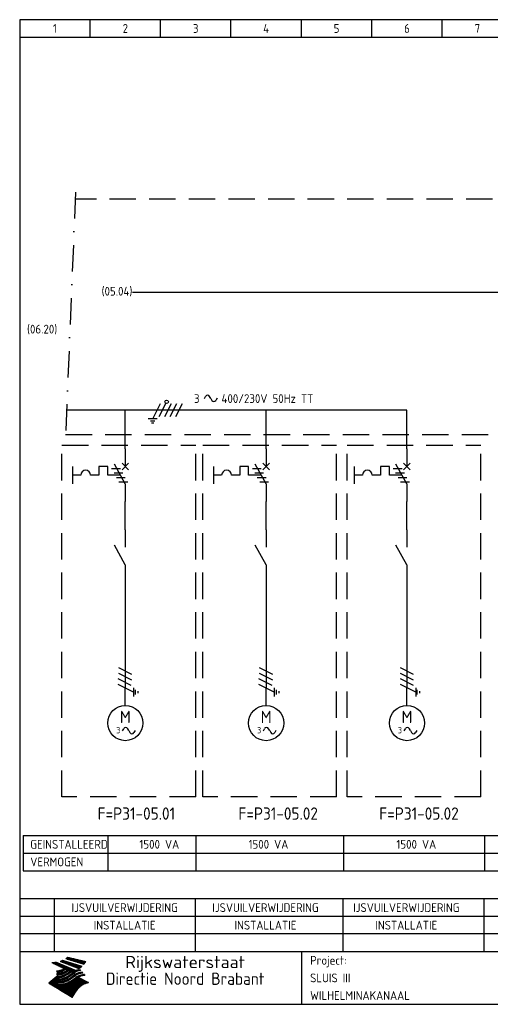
# Model space of a CAD drawing. Extents: x 10 to 410, y 10 to 290.
# Tile 1 of 2: x 10 to 144, y 10 to 290. Entities that reach past the tile are written whole.
import ezdxf
from ezdxf.enums import TextEntityAlignment as Align

# ---------------------------------------------------------------- set-up
doc = ezdxf.new("R2010")
doc.units = 0
doc.header["$LTSCALE"] = 15
doc.header["$MEASUREMENT"] = 0
doc.linetypes.add('DASHDOT', pattern=[1, 0.5, -0.25, 0, -0.25])
doc.linetypes.add('DASHED', pattern=[0.75, 0.5, -0.25])
for name, color, linetype in [('0-25', 7, 'CONTINUOUS'), ('0-35', 2, 'CONTINUOUS'), ('0-50', 3, 'CONTINUOUS'), ('B-25', 7, 'CONTINUOUS'), ('B-35', 2, 'CONTINUOUS'), ('S-25', 7, 'CONTINUOUS'), ('S-70', 5, 'CONTINUOUS')]:
    doc.layers.add(name, color=color, linetype=linetype)
doc.styles.add('ISO', font='iso.shx')
doc.styles.get("Standard").update_dxf_attribs({"font": 'iso.shx'})

# ---------------------------------------------------------------- blocks, each defined once
blk = doc.blocks.new('KADERA3')
at = {"layer": '0-25'}
for p, q in [((30, 285), (30, 290)), ((50, 285), (50, 290)), ((70, 285), (70, 290)), ((90, 285), (90, 290)), ((110, 285), (110, 290)), ((130, 285), (130, 290)), ((10, 285), (410, 285)), ((410, 35), (10, 35)), ((410, 30), (10, 30))]:
    blk.add_line(p, q, dxfattribs=at)
at = {"layer": '0-25', "color": 7}
for p, q in [((21.94, 22.42), (22.53, 22.42)), ((22.06, 22.48), (22.36, 22.48)), ((22.18, 22.53), (27.65, 20.8)), ((22.18, 22.53), (27.65, 20.8)), ((23.14, 22.99), (28.22, 21.46)), ((23.14, 22.99), (28.22, 21.46)), ((23.15, 22.98), (25.33, 22.98)), ((23.23, 23.04), (25.09, 23.04)), ((23.32, 23.1), (24.84, 23.1)), ((23.34, 22.93), (25.57, 22.93)), ((23.4, 23.15), (24.6, 23.15)), ((23.49, 23.21), (24.36, 23.21)), ((23.52, 22.87), (25.81, 22.87)), ((23.57, 23.27), (24.12, 23.27)), ((23.64, 23.32), (23.87, 23.32)), ((23.7, 23.36), (28.82, 22.17)), ((23.7, 23.36), (28.82, 22.17)), ((23.71, 22.82), (26.06, 22.82)), ((23.9, 22.76), (26.3, 22.76)), ((24.09, 22.7), (26.54, 22.7)), ((24.27, 22.65), (26.78, 22.65)), ((24.46, 22.59), (27.03, 22.59)), ((24.65, 22.53), (27.27, 22.53)), ((24.84, 22.48), (27.51, 22.48)), ((25.02, 22.42), (27.75, 22.42)), ((19.1, 21.89), (25.12, 19)), ((19.1, 21.89), (25.12, 19)), ((19.17, 21.86), (20.7, 21.86)), ((19.29, 21.8), (20.83, 21.8)), ((19.4, 21.75), (20.96, 21.75)), ((19.52, 21.69), (21.09, 21.69)), ((19.64, 21.63), (21.22, 21.63)), ((19.74, 21.92), (20.56, 21.92)), ((19.75, 21.58), (21.36, 21.58)), ((19.87, 21.52), (21.49, 21.52)), ((19.99, 21.47), (21.62, 21.47)), ((20.11, 21.41), (21.75, 21.41)), ((20.22, 21.35), (21.88, 21.35)), ((20.25, 21.97), (20.43, 21.97)), ((20.34, 21.3), (22.02, 21.3)), ((20.38, 21.99), (26.02, 19.59)), ((20.38, 21.99), (26.02, 19.59)), ((20.46, 21.24), (22.15, 21.24)), ((20.57, 21.18), (22.28, 21.18)), ((20.69, 21.13), (22.41, 21.13)), ((20.81, 21.07), (22.55, 21.07)), ((20.92, 21.02), (22.68, 21.02)), ((21.04, 20.96), (22.81, 20.96)), ((21.16, 20.9), (22.94, 20.9)), ((21.19, 19.61), (22.35, 19.61)), ((21.27, 20.85), (23.07, 20.85)), ((21.39, 20.79), (23.21, 20.79)), ((21.42, 19.67), (22.47, 19.67)), ((21.47, 22.25), (26.83, 20.19)), ((21.47, 22.25), (26.83, 20.19)), ((21.49, 22.25), (23.07, 22.25)), ((21.51, 20.73), (23.34, 20.73)), ((21.6, 22.2), (23.25, 22.2)), ((21.62, 19.72), (22.59, 19.72)), ((21.63, 20.68), (23.47, 20.68)), ((21.65, 22.31), (22.89, 22.31)), ((21.74, 20.62), (23.6, 20.62)), ((21.75, 22.14), (23.42, 22.14)), ((21.8, 22.37), (22.71, 22.37)), ((21.8, 19.78), (22.69, 19.78)), ((21.86, 20.57), (23.73, 20.57)), ((21.9, 22.08), (23.6, 22.08)), ((21.96, 19.83), (22.79, 19.83)), ((21.98, 20.51), (23.87, 20.51)), ((22.04, 22.03), (23.78, 22.03)), ((22.09, 20.45), (24, 20.45)), ((22.11, 19.89), (22.89, 19.89)), ((22.19, 21.97), (23.96, 21.97)), ((22.21, 20.4), (24.13, 20.4)), ((22.24, 19.95), (22.99, 19.95)), ((22.33, 20.34), (24.26, 20.34)), ((22.34, 21.92), (24.13, 21.92)), ((22.37, 20), (23.08, 20)), ((22.44, 20.28), (24.4, 20.28)), ((22.48, 21.86), (24.31, 21.86)), ((22.49, 20.06), (23.04, 20.06)), ((22.56, 20.23), (24.53, 20.23)), ((22.61, 20.12), (22.93, 20.12)), ((22.63, 21.8), (24.49, 21.8)), ((22.68, 20.17), (24.66, 20.17)), ((22.71, 20.17), (22.82, 20.17)), ((23.11, 20.02), (22.77, 20.2)), ((23.11, 20.02), (22.77, 20.2)), ((22.78, 21.75), (24.67, 21.75)), ((22.79, 20.12), (24.79, 20.12)), ((22.91, 20.06), (24.92, 20.06)), ((22.92, 21.69), (24.85, 21.69)), ((23.03, 20), (25.06, 20)), ((23.07, 21.63), (25.02, 21.63)), ((23.15, 19.95), (25.19, 19.95)), ((23.22, 21.58), (25.2, 21.58)), ((23.26, 19.89), (25.32, 19.89)), ((23.3, 19.61), (23.88, 19.61)), ((23.36, 21.52), (25.38, 21.52)), ((23.38, 19.83), (25.45, 19.83)), ((23.39, 19.67), (23.81, 19.67)), ((23.45, 19.7), (23.58, 19.79)), ((23.45, 19.7), (23.58, 19.79)), ((23.48, 19.72), (23.7, 19.72)), ((23.5, 19.78), (25.58, 19.78)), ((23.51, 21.47), (25.56, 21.47)), ((23.56, 19.78), (23.59, 19.78)), ((23.56, 19.39), (23.9, 19.62)), ((23.56, 19.39), (23.9, 19.62)), ((23.58, 19.79), (23.9, 19.62)), ((23.58, 19.79), (23.9, 19.62)), ((23.61, 19.72), (25.72, 19.72)), ((23.66, 21.41), (25.74, 21.41)), ((23.73, 19.67), (25.85, 19.67)), ((23.8, 21.35), (25.91, 21.35)), ((23.85, 19.61), (25.98, 19.61)), ((23.95, 21.3), (26.09, 21.3)), ((24.09, 21.24), (26.27, 21.24)), ((24.24, 21.18), (26.45, 21.18)), ((24.39, 21.13), (26.62, 21.13)), ((24.53, 21.07), (26.8, 21.07)), ((24.68, 21.02), (26.98, 21.02)), ((24.83, 20.96), (27.16, 20.96)), ((24.97, 20.9), (27.34, 20.9)), ((25.12, 20.85), (27.51, 20.85)), ((25.21, 22.37), (28, 22.37)), ((25.27, 20.79), (27.63, 20.79)), ((25.4, 22.31), (28.24, 22.31)), ((25.41, 20.73), (27.57, 20.73)), ((25.56, 20.68), (27.51, 20.68)), ((25.58, 22.25), (28.48, 22.25)), ((25.71, 20.62), (27.44, 20.62)), ((25.77, 22.2), (28.72, 22.2)), ((25.85, 20.57), (27.37, 20.57)), ((25.96, 22.14), (28.79, 22.14)), ((26, 20.51), (27.29, 20.51)), ((26.06, 19.61), (26.85, 19.61)), ((26.15, 22.08), (28.75, 22.08)), ((26.15, 20.45), (27.22, 20.45)), ((26.21, 19.67), (27.23, 19.67)), ((26.29, 20.4), (27.14, 20.4)), ((26.33, 22.03), (28.71, 22.03)), ((26.44, 20.34), (27.06, 20.34)), ((26.44, 19.72), (27.18, 19.72)), ((26.52, 21.97), (28.66, 21.97)), ((26.59, 20.28), (26.97, 20.28)), ((26.71, 21.92), (28.62, 21.92)), ((26.73, 20.23), (26.89, 20.23)), ((26.9, 21.86), (28.57, 21.86)), ((27.08, 21.8), (28.52, 21.8)), ((27.13, 19.78), (27.25, 19.64)), ((27.13, 19.78), (27.25, 19.64)), ((27.27, 21.75), (28.48, 21.75)), ((27.46, 21.69), (28.43, 21.69)), ((27.65, 21.63), (28.38, 21.63)), ((27.83, 21.58), (28.33, 21.58)), ((28.02, 21.52), (28.28, 21.52)), ((28.21, 21.47), (28.22, 21.47)), ((20.58, 17.88), (18.3, 16)), ((20.58, 17.88), (18.3, 16)), ((19.33, 16.85), (21.07, 16.85)), ((19.4, 16.91), (21.55, 16.91)), ((19.47, 16.97), (21.88, 16.97)), ((19.54, 17.02), (22.13, 17.02)), ((19.61, 17.08), (22.34, 17.08)), ((19.67, 17.13), (20.6, 17.13)), ((19.74, 17.19), (20.6, 17.19)), ((19.81, 17.25), (20.6, 17.25)), ((19.88, 17.3), (20.6, 17.3)), ((19.95, 17.36), (20.6, 17.36)), ((20.01, 17.42), (20.6, 17.42)), ((20.08, 17.47), (20.93, 17.47)), ((20.15, 17.53), (21.26, 17.53)), ((20.22, 17.58), (21.51, 17.58)), ((20.29, 17.64), (21.72, 17.64)), ((20.35, 17.7), (21.9, 17.7)), ((20.42, 17.75), (22.07, 17.75)), ((20.49, 17.81), (22.22, 17.81)), ((20.56, 17.87), (22.36, 17.87)), ((20.6, 19.11), (20.58, 19.51)), ((20.6, 19.11), (20.58, 19.51)), ((20.58, 19.5), (22.09, 19.5)), ((20.58, 19.44), (21.95, 19.44)), ((20.59, 19.38), (21.79, 19.38)), ((20.59, 19.33), (21.62, 19.33)), ((20.59, 19.27), (21.42, 19.27)), ((20.6, 19.22), (21.2, 19.22)), ((20.6, 19.16), (20.93, 19.16)), ((20.6, 19.11), (20.69, 19.12)), ((20.6, 19.11), (20.69, 19.12)), ((20.6, 18.79), (20.77, 18.81)), ((20.6, 18.79), (20.77, 18.81)), ((20.6, 18.29), (20.6, 18.79)), ((20.6, 18.29), (20.6, 18.79)), ((20.6, 18.77), (22.46, 18.77)), ((20.6, 18.71), (22.33, 18.71)), ((20.6, 18.65), (22.19, 18.65)), ((20.6, 18.6), (22.04, 18.6)), ((20.6, 18.54), (21.87, 18.54)), ((20.6, 18.48), (21.68, 18.48)), ((20.6, 18.43), (21.46, 18.43)), ((20.6, 18.37), (21.21, 18.37)), ((20.6, 18.32), (20.87, 18.32)), ((20.6, 18.29), (20.88, 18.32)), ((20.6, 18.29), (20.88, 18.32)), ((20.6, 17.88), (20.86, 17.91)), ((20.6, 17.88), (20.86, 17.91)), ((20.6, 17.43), (20.97, 17.48)), ((20.6, 17.43), (20.97, 17.48)), ((20.6, 17.43), (20.6, 17.09)), ((20.6, 17.43), (20.6, 17.09)), ((20.6, 17.09), (21.26, 17.16)), ((20.6, 17.09), (21.26, 17.16)), ((20.6, 16.8), (21.37, 16.89)), ((20.6, 16.8), (21.37, 16.89)), ((20.6, 16.8), (20.6, 16.45)), ((20.6, 16.8), (20.6, 16.45)), ((20.9, 19.55), (22.23, 19.55)), ((20.9, 18.82), (22.59, 18.82)), ((20.98, 17.92), (22.5, 17.92)), ((21.02, 17.13), (22.53, 17.13)), ((21.32, 18.88), (22.71, 18.88)), ((21.32, 17.98), (22.62, 17.98)), ((21.47, 17.19), (22.7, 17.19)), ((21.59, 18.03), (22.74, 18.03)), ((21.61, 18.93), (22.82, 18.93)), ((21.77, 17.25), (22.85, 17.25)), ((21.8, 18.09), (22.85, 18.09)), ((21.84, 18.99), (22.92, 18.99)), ((21.99, 18.15), (22.95, 18.15)), ((22.01, 17.3), (22.99, 17.3)), ((22.03, 19.05), (23.03, 19.05)), ((22.16, 18.2), (23.05, 18.2)), ((22.21, 19.1), (23.12, 19.1)), ((22.21, 17.36), (23.12, 17.36)), ((22.31, 18.26), (23.15, 18.26)), ((22.36, 19.16), (23.22, 19.16)), ((22.39, 17.42), (23.24, 17.42)), ((22.45, 18.32), (23.24, 18.32)), ((22.51, 19.22), (23.3, 19.22)), ((22.56, 17.47), (23.36, 17.47)), ((22.59, 18.37), (23.33, 18.37)), ((22.64, 19.27), (23.39, 19.27)), ((22.71, 18.43), (23.42, 18.43)), ((22.71, 17.53), (23.47, 17.53)), ((22.77, 19.33), (23.47, 19.33)), ((22.83, 18.48), (23.5, 18.48)), ((22.84, 17.58), (23.57, 17.58)), ((22.89, 19.38), (23.55, 19.38)), ((22.94, 18.54), (23.58, 18.54)), ((22.96, 16.85), (23.86, 16.85)), ((22.97, 17.64), (23.67, 17.64)), ((23, 19.44), (23.63, 19.44)), ((23.04, 18.6), (23.66, 18.6)), ((23.1, 19.5), (23.72, 19.5)), ((23.1, 17.7), (23.77, 17.7)), ((23.12, 16.91), (23.96, 16.91)), ((23.14, 18.65), (23.74, 18.65)), ((23.21, 19.55), (23.8, 19.55)), ((23.21, 17.75), (23.86, 17.75)), ((23.24, 18.71), (23.82, 18.71)), ((23.26, 16.97), (24.05, 16.97)), ((23.32, 17.81), (23.95, 17.81)), ((23.33, 18.77), (23.91, 18.77)), ((23.39, 17.02), (24.14, 17.02)), ((23.42, 18.82), (23.99, 18.82)), ((23.42, 17.87), (24.03, 17.87)), ((23.51, 18.88), (24.07, 18.88)), ((23.52, 17.92), (24.11, 17.92)), ((23.52, 17.08), (24.22, 17.08)), ((23.54, 18.9), (24.3, 19.42)), ((23.54, 18.9), (24.3, 19.42)), ((23.59, 18.93), (24.15, 18.93)), ((23.62, 17.98), (24.2, 17.98)), ((23.63, 17.13), (24.3, 17.13)), ((23.65, 18.59), (24.62, 19.25)), ((23.65, 18.59), (24.62, 19.25)), ((23.67, 18.99), (24.23, 18.99)), ((23.71, 18.03), (24.28, 18.03)), ((23.75, 19.05), (24.32, 19.05)), ((23.75, 17.19), (24.38, 17.19)), ((23.79, 18.09), (24.36, 18.09)), ((23.83, 19.1), (24.4, 19.1)), ((23.85, 17.25), (24.46, 17.25)), ((23.88, 18.15), (24.44, 18.15)), ((23.92, 19.16), (24.48, 19.16)), ((23.94, 18.19), (25.23, 19.07)), ((23.94, 18.19), (25.23, 19.07)), ((23.95, 17.3), (24.55, 17.3)), ((23.96, 19.55), (25.96, 19.55)), ((23.96, 18.2), (24.53, 18.2)), ((24, 19.22), (24.56, 19.22)), ((24.04, 18.26), (24.61, 18.26)), ((24.05, 17.36), (24.63, 17.36)), ((24.06, 17.88), (25.34, 18.76)), ((24.06, 17.88), (25.34, 18.76)), ((24.08, 19.5), (25.88, 19.5)), ((24.08, 19.27), (24.58, 19.27)), ((24.13, 18.32), (24.69, 18.32)), ((24.14, 17.42), (24.71, 17.42)), ((24.16, 19.33), (24.47, 19.33)), ((24.2, 19.44), (25.79, 19.44)), ((24.21, 18.37), (24.77, 18.37)), ((24.23, 17.47), (24.79, 17.47)), ((24.24, 17.48), (25.52, 18.36)), ((24.24, 17.48), (25.52, 18.36)), ((24.25, 19.38), (24.36, 19.38)), ((24.29, 18.43), (24.85, 18.43)), ((24.3, 19.42), (24.62, 19.25)), ((24.3, 19.42), (24.62, 19.25)), ((24.31, 19.38), (25.71, 19.38)), ((24.31, 17.53), (24.87, 17.53)), ((24.35, 17.17), (25.64, 18.05)), ((24.35, 17.17), (25.64, 18.05)), ((24.37, 18.48), (24.94, 18.48)), ((24.39, 17.58), (24.96, 17.58)), ((24.43, 19.33), (25.62, 19.33)), ((24.45, 18.54), (25.02, 18.54)), ((24.47, 17.64), (25.04, 17.64)), ((24.54, 18.6), (25.1, 18.6)), ((24.55, 19.27), (25.54, 19.27)), ((24.56, 17.7), (25.12, 17.7)), ((24.62, 18.65), (25.18, 18.65)), ((24.63, 16.72), (25.91, 17.6)), ((24.63, 16.72), (25.91, 17.6)), ((24.64, 17.75), (25.2, 17.75)), ((24.67, 19.22), (25.45, 19.22)), ((24.7, 18.71), (25.27, 18.71)), ((24.72, 17.81), (25.29, 17.81)), ((24.78, 19.16), (25.37, 19.16)), ((24.78, 18.77), (25.34, 18.77)), ((24.8, 17.87), (25.37, 17.87)), ((24.82, 16.85), (28.23, 16.85)), ((24.87, 18.82), (25.4, 18.82)), ((24.89, 17.92), (25.45, 17.92)), ((24.9, 19.1), (25.28, 19.1)), ((24.9, 16.91), (28.11, 16.91)), ((24.95, 18.88), (25.45, 18.88)), ((24.97, 17.98), (25.53, 17.98)), ((24.99, 16.97), (28, 16.97)), ((25.02, 19.05), (25.2, 19.05)), ((25.03, 18.93), (25.51, 18.93)), ((25.05, 18.03), (25.61, 18.03)), ((25.07, 17.02), (27.89, 17.02)), ((25.11, 18.99), (25.57, 18.99)), ((26.02, 19.59), (25.12, 19)), ((26.02, 19.59), (25.12, 19)), ((25.13, 18.09), (25.68, 18.09)), ((25.15, 17.08), (27.77, 17.08)), ((25.19, 19.05), (25.63, 19.05)), ((25.21, 18.15), (25.75, 18.15)), ((25.23, 17.13), (27.66, 17.13)), ((25.26, 19.1), (25.7, 19.1)), ((25.3, 18.2), (25.82, 18.2)), ((25.31, 17.19), (27.55, 17.19)), ((25.33, 19.16), (25.77, 19.16)), ((25.38, 18.26), (25.89, 18.26)), ((25.39, 19.22), (25.85, 19.22)), ((25.4, 17.25), (27.43, 17.25)), ((25.46, 18.32), (25.97, 18.32)), ((25.47, 19.27), (25.93, 19.27)), ((25.48, 17.3), (27.32, 17.3)), ((25.54, 19.33), (26.03, 19.33)), ((25.54, 18.37), (26.06, 18.37)), ((25.56, 17.36), (27.21, 17.36)), ((25.62, 18.43), (26.14, 18.43)), ((25.63, 19.38), (26.13, 19.38)), ((25.64, 17.42), (27.1, 17.42)), ((25.7, 18.48), (26.24, 18.48)), ((25.72, 19.44), (26.24, 19.44)), ((25.73, 17.47), (26.98, 17.47)), ((25.79, 18.54), (26.34, 18.54)), ((25.81, 17.53), (26.87, 17.53)), ((25.82, 19.5), (26.36, 19.5)), ((25.89, 18.6), (26.46, 18.6)), ((25.89, 17.58), (26.76, 17.58)), ((25.93, 19.55), (26.53, 19.55)), ((25.96, 17.64), (26.64, 17.64)), ((25.99, 18.65), (26.58, 18.65)), ((26.04, 17.7), (26.59, 17.7)), ((26.1, 18.71), (26.72, 18.71)), ((26.12, 17.75), (26.67, 17.75)), ((26.2, 17.81), (26.76, 17.81)), ((26.23, 18.77), (26.89, 18.77)), ((26.29, 17.87), (26.86, 17.87)), ((26.37, 18.82), (27.09, 18.82)), ((26.39, 17.92), (26.97, 17.92)), ((26.49, 17.98), (27.09, 17.98)), ((26.53, 18.88), (27.34, 18.88)), ((26.56, 17.68), (29.54, 16.2)), ((26.56, 17.68), (29.54, 16.2)), ((26.6, 18.03), (27.22, 18.03)), ((26.72, 18.09), (27.38, 18.09)), ((26.73, 18.93), (27.66, 18.93)), ((26.85, 18.15), (27.56, 18.15)), ((26.99, 18.99), (27.9, 18.99)), ((27, 18.2), (27.8, 18.2)), ((27.18, 18.26), (28.13, 18.26)), ((27.26, 19.05), (27.84, 19.05)), ((27.39, 18.32), (28.47, 18.32)), ((27.7, 18.37), (28.49, 18.37)), ((27.78, 19.1), (27.93, 18.96)), ((27.78, 19.1), (27.93, 18.96)), ((28, 18.43), (28.44, 18.43)), ((28.39, 18.48), (28.54, 18.32)), ((28.39, 18.48), (28.54, 18.32)), ((24.94, 11.97), (18.3, 16)), ((24.94, 11.97), (18.3, 16)), ((18.31, 16.01), (20.96, 16.01)), ((18.38, 16.07), (21.46, 16.07)), ((18.38, 15.95), (20.6, 15.95)), ((18.45, 16.12), (21.88, 16.12)), ((18.47, 15.9), (20.6, 15.9)), ((18.52, 16.18), (22.15, 16.18)), ((18.57, 15.84), (20.6, 15.84)), ((18.59, 16.23), (22.38, 16.23)), ((18.65, 16.29), (22.58, 16.29)), ((18.66, 15.78), (20.6, 15.78)), ((18.72, 16.35), (22.75, 16.35)), ((18.75, 15.73), (20.6, 15.73)), ((18.79, 16.4), (22.91, 16.4)), ((18.85, 15.67), (20.6, 15.67)), ((18.86, 16.46), (20.6, 16.46)), ((18.93, 16.52), (20.6, 16.52)), ((18.94, 15.62), (20.6, 15.62)), ((18.99, 16.57), (20.6, 16.57)), ((19.03, 15.56), (27.83, 15.56)), ((19.06, 16.63), (20.6, 16.63)), ((19.12, 15.5), (27.75, 15.5)), ((19.13, 16.68), (20.6, 16.68)), ((19.2, 16.74), (20.6, 16.74)), ((19.22, 15.45), (27.66, 15.45)), ((19.27, 16.8), (20.6, 16.8)), ((19.31, 15.39), (27.58, 15.39)), ((19.4, 15.33), (27.5, 15.33)), ((19.49, 15.28), (27.43, 15.28)), ((19.59, 15.22), (27.36, 15.22)), ((19.68, 15.17), (27.29, 15.17)), ((19.77, 15.11), (27.22, 15.11)), ((19.86, 15.05), (27.15, 15.05)), ((19.96, 15), (27.09, 15)), ((20.05, 14.94), (27.02, 14.94)), ((20.14, 14.88), (26.96, 14.88)), ((20.24, 14.83), (26.9, 14.83)), ((20.33, 14.77), (26.84, 14.77)), ((20.42, 14.72), (26.79, 14.72)), ((20.51, 14.66), (26.73, 14.66)), ((20.6, 16.45), (21.56, 16.56)), ((20.6, 16.45), (21.56, 16.56)), ((20.6, 15.97), (21.67, 16.09)), ((20.6, 15.97), (21.67, 16.09)), ((20.6, 15.97), (20.6, 15.58)), ((20.6, 15.97), (20.6, 15.58)), ((20.6, 15.58), (21.95, 15.73)), ((20.6, 15.58), (21.95, 15.73)), ((20.61, 14.6), (26.68, 14.6)), ((20.7, 16.46), (23.06, 16.46)), ((20.7, 14.55), (26.62, 14.55)), ((20.79, 14.49), (26.57, 14.49)), ((20.88, 14.43), (26.52, 14.43)), ((20.94, 15.62), (27.92, 15.62)), ((20.98, 14.38), (26.47, 14.38)), ((21.07, 14.32), (26.42, 14.32)), ((21.16, 14.27), (26.38, 14.27)), ((21.2, 16.52), (23.2, 16.52)), ((21.25, 14.21), (26.33, 14.21)), ((21.35, 14.15), (26.29, 14.15)), ((21.44, 14.1), (26.24, 14.1)), ((21.45, 15.67), (28.01, 15.67)), ((21.53, 14.04), (26.2, 14.04)), ((21.72, 16.57), (23.32, 16.57)), ((21.96, 15.73), (28.11, 15.73)), ((22.1, 16.63), (23.44, 16.63)), ((22.34, 15.78), (28.21, 15.78)), ((22.38, 16.68), (23.56, 16.68)), ((22.6, 16.74), (23.66, 16.74)), ((22.62, 15.84), (28.33, 15.84)), ((22.79, 16.8), (23.77, 16.8)), ((22.84, 15.9), (28.52, 15.9)), ((23.04, 15.95), (28.71, 15.95)), ((23.21, 16.01), (28.9, 16.01)), ((23.37, 16.07), (29.08, 16.07)), ((23.51, 16.12), (29.27, 16.12)), ((29.41, 16.17), (23.65, 16.17)), ((23.77, 16.23), (29.47, 16.23)), ((23.89, 16.29), (29.36, 16.29)), ((24, 16.35), (29.24, 16.35)), ((24.11, 16.4), (29.13, 16.4)), ((24.21, 16.46), (29.02, 16.46)), ((24.31, 16.52), (28.91, 16.52)), ((24.4, 16.57), (28.79, 16.57)), ((24.49, 16.63), (28.68, 16.63)), ((24.57, 16.68), (28.57, 16.68)), ((24.66, 16.74), (28.45, 16.74)), ((24.74, 16.8), (28.34, 16.8)), ((28.29, 15.83), (29.54, 16.2)), ((28.29, 15.83), (29.54, 16.2)), ((29.54, 16.2), (29.45, 16.17)), ((29.54, 16.2), (29.45, 16.17)), ((29.46, 16.18), (29.47, 16.18)), ((21.63, 13.98), (26.16, 13.98)), ((21.72, 13.93), (26.12, 13.93)), ((21.81, 13.87), (26.08, 13.87)), ((21.9, 13.82), (26.04, 13.82)), ((22, 13.76), (26, 13.76)), ((22.09, 13.7), (25.96, 13.7)), ((22.18, 13.65), (25.93, 13.65)), ((22.27, 13.59), (25.89, 13.59)), ((22.37, 13.53), (25.86, 13.53)), ((22.46, 13.48), (25.82, 13.48)), ((22.55, 13.42), (25.79, 13.42)), ((22.65, 13.37), (25.76, 13.37)), ((22.74, 13.31), (25.73, 13.31)), ((22.83, 13.25), (25.69, 13.25)), ((22.92, 13.2), (25.66, 13.2)), ((23.02, 13.14), (25.63, 13.14)), ((23.11, 13.08), (25.59, 13.08)), ((23.2, 13.03), (25.56, 13.03)), ((23.29, 12.97), (25.53, 12.97)), ((23.39, 12.92), (25.5, 12.92)), ((23.48, 12.86), (25.46, 12.86)), ((23.57, 12.8), (25.43, 12.8)), ((23.66, 12.75), (25.4, 12.75)), ((23.76, 12.69), (25.36, 12.69)), ((23.85, 12.63), (25.33, 12.63)), ((23.94, 12.58), (25.3, 12.58)), ((24.04, 12.52), (25.26, 12.52)), ((24.13, 12.47), (25.23, 12.47)), ((24.22, 12.41), (25.2, 12.41)), ((24.31, 12.35), (25.17, 12.35)), ((24.41, 12.3), (25.13, 12.3)), ((24.5, 12.24), (25.1, 12.24)), ((24.59, 12.18), (25.07, 12.18)), ((24.68, 12.13), (25.03, 12.13)), ((24.78, 12.07), (25, 12.07)), ((24.87, 12.02), (24.97, 12.02)), ((24.94, 11.97), (25.81, 13.45)), ((24.94, 11.97), (25.81, 13.45))]:
    blk.add_line(p, q, dxfattribs=at)
for centre, radius, start, end in [((19.84, 27.26), 5.27, 288.0217, 296.3084), ((19.84, 27.26), 5.27, 288.0217, 296.3084), ((20.49, 27.56), 5.28, 300.0654, 307.393), ((20.49, 27.56), 5.28, 300.0654, 307.393), ((19.15, 29.7), 7.8, 269.6055, 279.0886), ((19.15, 29.7), 7.8, 269.6055, 279.0886), ((19.93, 25.38), 5.91, 276.3402, 298.7463), ((19.93, 25.38), 5.91, 276.3402, 298.7463), ((19.84, 25.09), 6.03, 278.129, 302.868), ((19.84, 25.09), 6.03, 278.129, 302.868), ((20.35, 24.56), 5.76, 274.164, 302.5474), ((20.35, 24.56), 5.76, 274.164, 302.5474), ((27.05, 17.17), 2.63, 107.4286, 133.7799), ((27.05, 17.17), 2.63, 107.4286, 133.7799), ((27.01, 16.84), 2.93, 87.7348, 104.8316), ((27.01, 16.84), 2.93, 87.7348, 104.8316), ((27.37, 15.71), 3.93, 91.7838, 103.2817), ((27.37, 15.71), 3.93, 91.7838, 103.2817), ((24.11, 24.7), 5.26, 301.1147, 312.2814), ((24.11, 24.7), 5.26, 301.1147, 312.2814), ((21.95, 27.32), 8.59, 316.9248, 323.1399), ((21.95, 27.32), 8.59, 316.9248, 323.1399), ((20.21, 23.78), 5.91, 273.6149, 304.3803), ((20.21, 23.78), 5.91, 273.6149, 304.3803), ((20.05, 24.28), 6.02, 277.9472, 305.7139), ((20.05, 24.28), 6.02, 277.9472, 305.7139), ((20.04, 23.49), 6.09, 278.8115, 306.4242), ((20.04, 23.49), 6.09, 278.8115, 306.4242), ((20.53, 23.07), 5.96, 277.0519, 304.973), ((20.53, 23.07), 5.96, 277.0519, 304.973), ((20.72, 22.76), 5.91, 276.3402, 304.3803), ((20.72, 22.76), 5.91, 276.3402, 304.3803), ((21.06, 22.34), 5.81, 274.9043, 303.1745), ((21.06, 22.34), 5.81, 274.9043, 303.1745), ((20.82, 22.06), 6.04, 278.1111, 305.8489), ((20.82, 22.06), 6.04, 278.1111, 305.8489), ((27.45, 16.91), 2.81, 110.4143, 138.7411), ((27.45, 16.91), 2.81, 110.4143, 138.7411), ((27.57, 15.64), 3.4, 98.1566, 126.9045), ((27.57, 15.64), 3.4, 98.1566, 126.9045), ((27.91, 15.54), 3.39, 100.5835, 132.088), ((27.91, 15.54), 3.39, 100.5835, 132.088), ((28.21, 14.74), 3.67, 95.7581, 128.7216), ((28.21, 14.74), 3.67, 95.7581, 128.7216), ((28.4, 15.05), 3.21, 96.3886, 125.0052), ((28.4, 15.05), 3.21, 96.3886, 125.0052), ((27.82, 16.31), 2.8, 90.634, 105.1984), ((27.82, 16.31), 2.8, 90.634, 105.1984), ((28.19, 15.04), 3.93, 93.8342, 103.2817), ((28.19, 15.04), 3.93, 93.8342, 103.2817), ((28.58, 15.69), 2.8, 93.8141, 105.1984), ((28.58, 15.69), 2.8, 93.8141, 105.1984), ((28.95, 14.41), 3.93, 96.0135, 103.2817), ((28.95, 14.41), 3.93, 96.0135, 103.2817), ((21.3, 21.6), 5.91, 276.3402, 304.3803), ((21.3, 21.6), 5.91, 276.3402, 304.3803), ((31.24, 10.26), 6.3, 117.9568, 149.6251), ((31.24, 10.26), 6.3, 117.9568, 149.6251)]:
    blk.add_arc(centre, radius, start, end, dxfattribs=at)
at = {"layer": '0-35'}
blk.add_line((90, 25), (90, 10), dxfattribs=at)
at = {"layer": '0-50'}
blk.add_line((10, 25), (410, 25), dxfattribs=at)
blk.add_lwpolyline([(10, 10), (410, 10), (410, 290), (10, 290)], close=True, dxfattribs=at)
at = {"layer": '0-25', "style": 'ISO'}
blk.add_text('Project:', height=2.5, dxfattribs=at).set_placement((92.5, 22.5), align=Align.MIDDLE_LEFT)
for tag, p in [('STR1', (20, 287.5)), ('STR2', (40, 287.5)), ('STR3', (60, 287.5)), ('STR4', (80, 287.5)), ('STR5', (100, 287.5)), ('STR6', (120, 287.5)), ('STR7', (140, 287.5)), ('STR8', (160, 287.5)), ('STR9', (180, 287.5)), ('STR10', (200, 287.5)), ('STR11', (220, 287.5)), ('STR12', (240, 287.5)), ('STR13', (260, 287.5)), ('STR14', (280, 287.5)), ('STR15', (300, 287.5)), ('STR16', (320, 287.5)), ('STR17', (340, 287.5)), ('STR18', (360, 287.5)), ('STR19', (380, 287.5)), ('STR20', (400, 287.5)), ('W', (180, 12.5)), ('Z', (310, 12.5)), ('Y', (327.5, 12.5))]:
    blk.add_attdef(tag, text='', height=2.5, dxfattribs=at).set_placement(p, align=Align.MIDDLE)
for tag, p in [('N', (220, 22.5)), ('B', (92.5, 17.5)), ('P', (220, 17.5)), ('C', (92.5, 12.5)), ('U', (220, 12.5)), ('REV', (295, 12.5))]:
    blk.add_attdef(tag, text='', height=2.5, dxfattribs=at).set_placement(p, align=Align.MIDDLE_LEFT)
at = {"layer": '0-35', "style": 'ISO', "width": 1.00614}
blk.add_text('Rijkswaterstaat', height=3.5, dxfattribs=at).set_placement((40, 20.28), (74, 20.28), align=Align.FIT)
at = {"layer": '0-35', "color": 2, "style": 'ISO', "width": 0.948867}
blk.add_text('Directie Noord Brabant', height=3.5, dxfattribs=at).set_placement((34.5, 15.53), (79.5, 15.53), align=Align.FIT)
at = {"layer": '0-35', "style": 'ISO'}
blk.add_attdef('RNR', text='', height=3.5, dxfattribs=at).set_placement((305, 17.5), align=Align.MIDDLE)
for tag, p in [('X', (178.5, 17.5)), ('FORM', (402.5, 15))]:
    blk.add_attdef(tag, text='', height=3.5, dxfattribs=at).set_placement(p, align=Align.MIDDLE_LEFT)
at = {"layer": '0-50', "style": 'ISO'}
for tag, p in [('M', (342.5, 15)), ('O', (365, 15))]:
    blk.add_attdef(tag, text='', height=5, dxfattribs=at).set_placement(p, align=Align.MIDDLE)
blk.add_attdef('Q', text='', height=5, dxfattribs=at).set_placement((382.5, 15), align=Align.MIDDLE_LEFT)
blk = doc.blocks.new('060801C')
at = {"layer": '0-25'}
for p, q in [((0, -5), (0, 0)), ((-0.78, -12.17), (-0.45, -11.59)), ((1, -12.14), (0.68, -11.59)), ((1, -12.14), (1.32, -12.69)), ((2.78, -12.11), (2.45, -12.69))]:
    blk.add_line(p, q, dxfattribs=at)
blk.add_circle((0, -10), 5, dxfattribs=at)
for centre, start, end in [((0.12, -11.91), 29.8344, 150.0578), ((1.88, -12.36), 209.8344, 330.0578)]:
    blk.add_arc(centre, 0.653, start, end, dxfattribs=at)
at = {"layer": '0-25', "style": 'ISO'}
blk.add_text('3', height=1.8, dxfattribs=at).set_placement((-2, -12), align=Align.MIDDLE)
for tag, p in [('OM1', (-2, -24)), ('OM2', (-2, -28)), ('OM3', (-2, -32)), ('OM4', (-2, -36))]:
    blk.add_attdef(tag, p, '', height=2.5, dxfattribs=at)
at = {"layer": '0-35', "style": 'ISO'}
blk.add_text('M', height=3.5, dxfattribs=at).set_placement((0, -10), align=Align.CENTER)
blk.add_attdef('KT', (-2, -20), '', height=3.5, dxfattribs=at)
blk = doc.blocks.new('0713D6M4')
at = {"layer": '0-25'}
for p, q in [((-3.72, -5.62), (-1.22, -5.62)), ((-0.52, -6.88), (-3.02, -6.88)), ((-2.33, -8.12), (0.17, -8.12)), ((-1.63, -9.38), (0.87, -9.38))]:
    blk.add_line(p, q, dxfattribs=at)
blk = doc.blocks.new('A$C1CBF7456')
at = {"layer": 'S-25'}
for p, q in [((0, 0), (0, -5)), ((-15, -5), (-15, -10)), ((-7.5, -5), (-7.5, -7.5)), ((-5, -5), (-7.5, -5)), ((-5, -7.5), (-5, -5)), ((0, -10), (-3.12, -4.38)), ((0.94, -4.06), (-0.94, -5.94)), ((-0.94, -4.06), (0.94, -5.94)), ((-12.65, -7.5), (-15, -7.5)), ((-7.5, -7.5), (-9.85, -7.5)), ((-1.39, -7.5), (-5, -7.5)), ((0, -10), (0, -15))]:
    blk.add_line(p, q, dxfattribs=at)
blk.add_arc((-11.25, -7.5), 1.4, 0, 180, dxfattribs=at)
at = {"layer": 'B-25'}
for tag, p in [('KN1', (-2.43, -1.73)), ('KN2', (-2.43, -13.01))]:
    blk.add_attdef(tag, text='', height=2.5, dxfattribs=at).set_placement(p, align=Align.RIGHT)
blk.add_attdef('OM1', (3.91, -13.01), '', height=2.5, dxfattribs=at)
at = {"layer": 'B-35'}
blk.add_attdef('KT', (4.05, -8.99), '', height=3.5, dxfattribs=at)
blk = doc.blocks.new('0034')
at = {"layer": 'S-25'}
for p, q in [((0, 0), (0, -5)), ((0, -10), (-3.12, -4.38)), ((0, -10), (0, -15))]:
    blk.add_line(p, q, dxfattribs=at)
at = {"layer": 'B-25'}
for tag, p in [('KN1', (-2.43, -2.73)), ('KN2', (-2.43, -14.01))]:
    blk.add_attdef(tag, text='', height=2.5, dxfattribs=at).set_placement(p, align=Align.RIGHT)
blk.add_attdef('OM1', (4, -13.01), '', height=2.5, dxfattribs=at)
at = {"layer": 'B-35'}
blk.add_attdef('KT', (4.14, -8.99), '', height=3.5, dxfattribs=at)
blk = doc.blocks.new('030102F')
at = {"layer": '0-25'}
for p, q in [((8.12, 3.12), (6.88, 3.12)), ((7.19, 3.75), (7.81, 3.75)), ((0.94, 1.88), (-0.94, -1.88)), ((2.5, 1.88), (0.62, -1.88)), ((4.06, 1.88), (2.19, -1.88)), ((5.62, 1.88), (3.75, -1.88)), ((7.5, 2.5), (5.31, -1.88)), ((6.25, 2.5), (8.75, 2.5))]:
    blk.add_line(p, q, dxfattribs=at)
blk.add_circle((3.53, -2.32), 0.5, dxfattribs=at)

msp = doc.modelspace()

# ---------------------------------------------------------------- linework, layer by layer
at = {"layer": '0-25', "linetype": 'DASHDOT'}
msp.add_line((25.86, 241), (22.96, 170), dxfattribs=at)
at = {"layer": '0-25', "linetype": 'DASHED'}
for p, q in [((391.78, 239), (25.78, 239)), ((23.04, 172), (389.04, 172))]:
    msp.add_line(p, q, dxfattribs=at)
at = {"layer": '0-25'}
for p, q in [((42, 212.53), (151, 212.53)), ((62.48, 182.27), (62.81, 182.85)), ((64.26, 182.3), (63.94, 182.85)), ((64.26, 182.3), (64.58, 181.75)), ((66.04, 182.33), (65.71, 181.75)), ((40, 167.97), (40, 179)), ((80, 167.97), (80, 179)), ((120, 167.97), (120, 179)), ((41.88, 103.77), (38.12, 105.64)), ((41.88, 102.2), (38.12, 104.08)), ((81.88, 103.77), (78.12, 105.64)), ((81.88, 102.2), (78.12, 104.08)), ((121.88, 103.77), (118.12, 105.64)), ((121.88, 102.2), (118.12, 104.08)), ((41.68, 100.64), (37.93, 102.52)), ((42.31, 98.77), (37.93, 100.95)), ((81.68, 100.64), (77.93, 102.52)), ((82.31, 98.77), (77.93, 100.95)), ((121.88, 100.64), (118.12, 102.52)), ((122.5, 98.77), (118.12, 100.95)), ((42.31, 100.02), (42.31, 97.52)), ((42.93, 98.14), (42.93, 99.39)), ((43.56, 99.08), (43.56, 98.45)), ((82.31, 100.02), (82.31, 97.52)), ((82.93, 98.14), (82.93, 99.39)), ((83.56, 99.08), (83.56, 98.45)), ((122.5, 100.02), (122.5, 97.52)), ((122.93, 98.14), (122.93, 99.39)), ((123.56, 99.08), (123.56, 98.45)), ((410, 40), (10, 40)), ((19.81, 40), (19.81, 25)), ((59.81, 40), (59.81, 25)), ((101.81, 40), (101.81, 25)), ((141.81, 40), (141.81, 25))]:
    msp.add_line(p, q, dxfattribs=at)
for centre, start, end in [((63.37, 182.53), 29.8344, 150.0578), ((65.14, 182.08), 209.8344, 330.0578)]:
    msp.add_arc(centre, 0.653, start, end, dxfattribs=at)
at = {"layer": 'B-25'}
for p, q in [((11, 58), (382, 58)), ((11, 58), (11, 48)), ((35, 58), (35, 48)), ((60, 58), (60, 48)), ((102, 58), (102, 48)), ((142, 58), (142, 48)), ((11, 53), (382, 53)), ((11, 48), (382, 48))]:
    msp.add_line(p, q, dxfattribs=at)
at = {"layer": 'S-25', "linetype": 'DASHED'}
for p, q in [((22, 169), (60, 169)), ((22, 69), (22, 169)), ((60, 69), (60, 169)), ((62, 69), (62, 169)), ((62, 169), (100, 169)), ((100, 69), (100, 169)), ((103, 169), (141, 169)), ((103, 69), (103, 169)), ((141, 69), (141, 169)), ((60, 69), (22, 69)), ((100, 69), (62, 69)), ((141, 69), (103, 69))]:
    msp.add_line(p, q, dxfattribs=at)
at = {"layer": 'S-25'}
for p, q in [((40, 144.97), (40, 152.97)), ((80, 144.97), (80, 152.97)), ((120, 144.97), (120, 152.97)), ((40, 129.97), (40, 99.97)), ((80, 129.97), (80, 99.97)), ((120, 129.97), (120, 99.97))]:
    msp.add_line(p, q, dxfattribs=at)
at = {"layer": 'S-70'}
msp.add_line((120, 179), (23.32, 179), dxfattribs=at)

# ---------------------------------------------------------------- block references
at = {"layer": '0-25', "rotation": 180}
msp.add_blockref('030102F', (55.27, 179), dxfattribs=at)
at = {"layer": '0-25'}
for name, p in [('0713D6M4', (39.81, 167.97)), ('0713D6M4', (79.81, 167.97)), ('0713D6M4', (119.81, 167.97)), ('060801C', (40, 99.97)), ('060801C', (80, 99.97)), ('060801C', (120, 99.97))]:
    msp.add_blockref(name, p, dxfattribs=at)
at = {"layer": 'S-25'}
ref = msp.add_blockref('KADERA3', (0, 0), dxfattribs=at)
ref.add_attrib('B', 'SLUIS III', dxfattribs={"layer": '0-25', "height": 2.5, "style": 'ISO'}).set_placement((92.5, 17.5), align=Align.MIDDLE_LEFT)
ref.add_attrib('C', 'WILHELMINAKANAAL', dxfattribs={"layer": '0-25', "height": 2.5, "style": 'ISO'}).set_placement((92.5, 12.5), align=Align.MIDDLE_LEFT)
ref.add_attrib('STR1', '1', dxfattribs={"layer": '0-25', "height": 2.5, "style": 'ISO'}).set_placement((20, 287.5), align=Align.MIDDLE)
ref.add_attrib('STR2', '2', dxfattribs={"layer": '0-25', "height": 2.5, "style": 'ISO'}).set_placement((40, 287.5), align=Align.MIDDLE)
ref.add_attrib('STR3', '3', dxfattribs={"layer": '0-25', "height": 2.5, "style": 'ISO'}).set_placement((60, 287.5), align=Align.MIDDLE)
ref.add_attrib('STR4', '4', dxfattribs={"layer": '0-25', "height": 2.5, "style": 'ISO'}).set_placement((80, 287.5), align=Align.MIDDLE)
ref.add_attrib('STR5', '5', dxfattribs={"layer": '0-25', "height": 2.5, "style": 'ISO'}).set_placement((100, 287.5), align=Align.MIDDLE)
ref.add_attrib('STR6', '6', dxfattribs={"layer": '0-25', "height": 2.5, "style": 'ISO'}).set_placement((120, 287.5), align=Align.MIDDLE)
ref.add_attrib('STR7', '7', dxfattribs={"layer": '0-25', "height": 2.5, "style": 'ISO'}).set_placement((140, 287.5), align=Align.MIDDLE)
for name, p in [('A$C1CBF7456', (40, 167.97)), ('A$C1CBF7456', (80, 167.97)), ('A$C1CBF7456', (120, 167.97)), ('0034', (40, 144.97)), ('0034', (80, 144.97)), ('0034', (120, 144.97))]:
    msp.add_blockref(name, p, dxfattribs=at)

# ---------------------------------------------------------------- texts
at = {"layer": '0-25', "style": 'ISO'}
msp.add_text('3', height=2.5, dxfattribs=at).set_placement((61.07, 182.25), align=Align.MIDDLE_RIGHT)
msp.add_text('400/230V 50Hz TT', height=2.5, dxfattribs=at).set_placement((67.32, 182.25), align=Align.MIDDLE_LEFT)
at = {"layer": 'B-25', "style": 'ISO'}
msp.add_text('(05.04)', height=2.5, dxfattribs=at).set_placement((42, 212.78), align=Align.MIDDLE_RIGHT)
at = {"layer": 'B-25'}
msp.add_text('(06.20)', height=2.5, dxfattribs=at).set_placement((12.08, 200.75))
for s, p in [('GEINSTALLEERD', (13, 55.5)), ('1500 VA', (44, 55.5)), ('1500 VA', (75, 55.5)), ('1500 VA', (117, 55.5)), ('VERMOGEN', (13, 50.5))]:
    msp.add_text(s, height=2.5, dxfattribs=at).set_placement(p, align=Align.MIDDLE_LEFT)
for s, p in [('IJSVUILVERWIJDERING', (39.81, 37.5)), ('IJSVUILVERWIJDERING', (79.81, 37.5)), ('IJSVUILVERWIJDERING', (119.81, 37.5)), ('INSTALLATIE', (39.81, 32.5)), ('INSTALLATIE', (79.81, 32.5)), ('INSTALLATIE', (119.81, 32.5))]:
    msp.add_text(s, height=2.5, dxfattribs=at).set_placement(p, align=Align.MIDDLE)
at = {"layer": 'B-35', "style": 'ISO'}
for s, p in [('F=P31-05.01', (32.13, 64.25)), ('F=P31-05.02', (72.13, 64.25)), ('F=P31-05.02', (112.13, 64.25))]:
    msp.add_text(s, height=3.5, dxfattribs=at).set_placement(p, align=Align.MIDDLE_LEFT)

doc.saveas('drawing.dxf')
